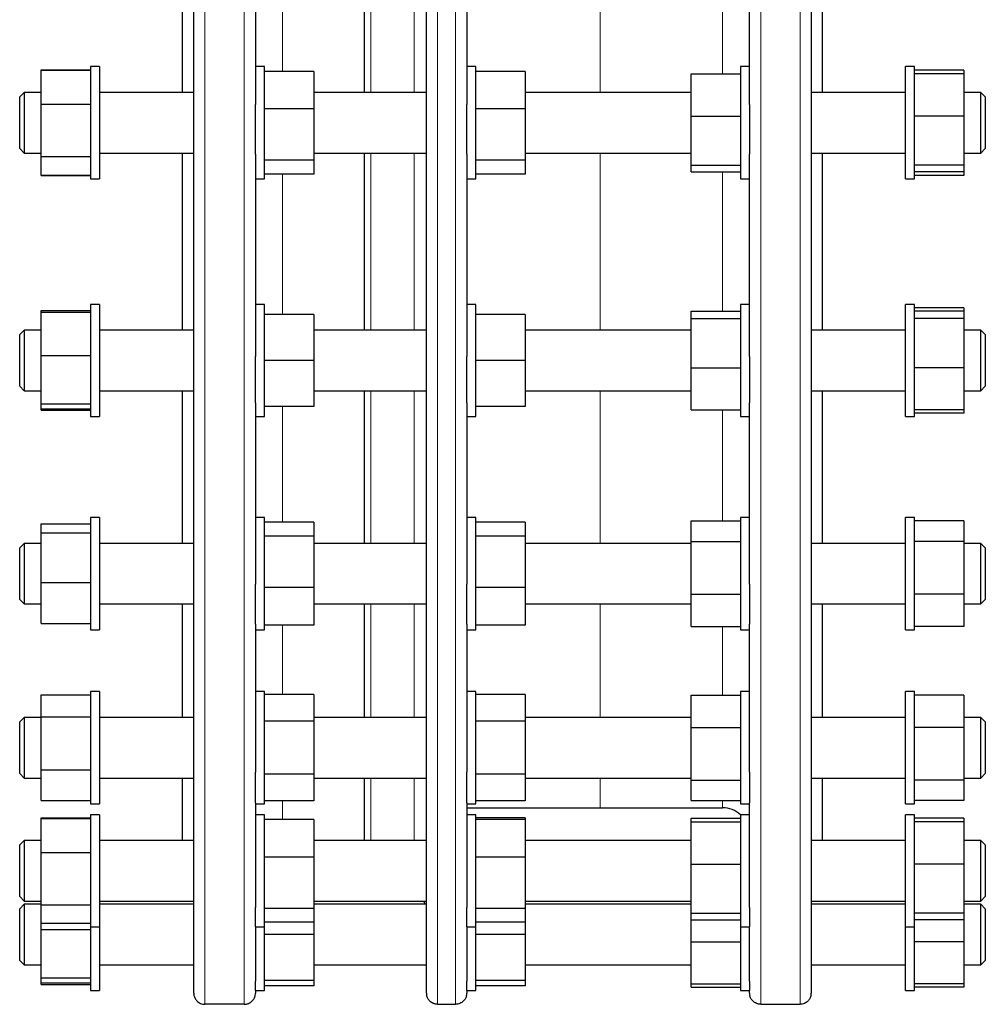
# Model space of a CAD drawing. Header units: millimetres. Extents: x 116 to 1628, y 97 to 1575.
# Tile 3 of 4: x 1198 to 1628, y 654 to 1093. Entities that reach past the tile are written whole.
import ezdxf

# ---------------------------------------------------------------- set-up
doc = ezdxf.new("R2010")
doc.units = ezdxf.units.MM

msp = doc.modelspace()

# ---------------------------------------------------------------- linework, layer by layer
at = {"color": 8, "linetype": 'Continuous', "lineweight": 18}
for p, q in [((1280.97, 1549.09), (1280.97, 654.12)), ((1298.47, 654.12), (1298.47, 1549.09)), ((1384.58, 1549.09), (1384.58, 654.12)), ((1392.58, 654.12), (1392.58, 1549.09)), ((1528.47, 1549.09), (1528.47, 654.12)), ((1545.97, 654.12), (1545.97, 1549.09)), ((1354.82, 1142.93), (1354.82, 1060.28)), ((1456.97, 1142.93), (1456.97, 1060.28)), ((1511.47, 1068.61), (1511.47, 1132.97)), ((1315.47, 1101.61), (1315.47, 1069.65)), ((1374.1, 1060.28), (1374.1, 1101.61)), ((1354.82, 1033.28), (1354.82, 954.38)), ((1374.1, 954.38), (1374.1, 1033.28)), ((1456.97, 1033.28), (1456.97, 954.38)), ((1315.47, 1023.92), (1315.47, 961.38)), ((1511.47, 962.79), (1511.47, 1024.96)), ((1354.82, 927.38), (1354.82, 859.43)), ((1374.1, 859.43), (1374.1, 927.38)), ((1456.97, 927.38), (1456.97, 859.43)), ((1315.47, 920.38), (1315.47, 868.79)), ((1511.47, 869.41), (1511.47, 918.96)), ((1354.82, 832.43), (1354.82, 781.9)), ((1374.1, 781.9), (1374.1, 832.43)), ((1456.97, 832.43), (1456.97, 781.9)), ((1315.47, 823.06), (1315.47, 792.07)), ((1511.47, 791.85), (1511.47, 822.44)), ((1354.82, 754.9), (1354.82, 727.08)), ((1374.1, 727.08), (1374.1, 754.9)), ((1456.97, 754.9), (1456.97, 741.61)), ((1315.47, 744.73), (1315.47, 736.44)), ((1511.47, 741.61), (1511.47, 744.94))]:
    msp.add_line(p, q, dxfattribs=at)
at = {"color": 7, "linetype": 'Continuous', "lineweight": 25}
for p, q in [((1275.97, 659.11), (1275.97, 1544.11)), ((1303.47, 1148.26), (1303.47, 1054.95)), ((1397.58, 1148.26), (1397.58, 1054.95)), ((1523.47, 1054.95), (1523.47, 1148.26)), ((1270.97, 1060.28), (1270.97, 1101.61)), ((1352.08, 1060.28), (1352.08, 1101.61)), ((1379.58, 659.11), (1379.58, 1101.61)), ((1550.97, 1101.61), (1550.97, 659.11)), ((1555.97, 1060.28), (1555.97, 1101.61)), ((1207.97, 1070.35), (1229.97, 1070.35)), ((1207.97, 1070.12), (1207.97, 1070.35)), ((1207.97, 1055.02), (1207.97, 1070.12)), ((1207.97, 1070.12), (1229.97, 1070.12)), ((1233.97, 1071.78), (1229.97, 1071.78)), ((1229.97, 1071.78), (1229.97, 1021.78)), ((1233.97, 1071.78), (1233.97, 1021.78)), ((1307.47, 1071.78), (1303.47, 1071.78)), ((1307.47, 1021.78), (1307.47, 1071.78)), ((1401.58, 1071.78), (1397.58, 1071.78)), ((1401.58, 1021.78), (1401.58, 1071.78)), ((1523.47, 1071.78), (1519.47, 1071.78)), ((1519.47, 1071.78), (1519.47, 1021.78)), ((1596.97, 1071.78), (1592.97, 1071.78)), ((1592.97, 1021.78), (1592.97, 1071.78)), ((1596.97, 1021.78), (1596.97, 1071.78)), ((1618.97, 1070.24), (1596.97, 1070.24)), ((1618.97, 1070.24), (1618.97, 1068.61)), ((1329.47, 1069.65), (1307.47, 1069.65)), ((1329.47, 1069.65), (1329.47, 1052.91)), ((1423.58, 1069.65), (1401.58, 1069.65)), ((1423.58, 1069.65), (1423.58, 1052.91)), ((1497.47, 1049.75), (1497.47, 1068.61)), ((1497.47, 1068.61), (1519.47, 1068.61)), ((1618.97, 1068.61), (1596.97, 1068.61)), ((1618.97, 1068.61), (1618.97, 1049.76)), ((1200.47, 1060.28), (1198.47, 1058.28)), ((1198.47, 1035.28), (1198.47, 1058.28)), ((1207.97, 1060.28), (1200.47, 1060.28)), ((1200.47, 1060.28), (1200.47, 1033.28)), ((1275.97, 1060.28), (1233.97, 1060.28)), ((1379.58, 1060.28), (1329.47, 1060.28)), ((1497.47, 1060.28), (1423.58, 1060.28)), ((1592.97, 1060.28), (1550.97, 1060.28)), ((1626.47, 1060.28), (1618.97, 1060.28)), ((1628.47, 1058.28), (1626.47, 1060.28)), ((1626.47, 1033.28), (1626.47, 1060.28)), ((1628.47, 1058.28), (1628.47, 1035.28)), ((1207.97, 1031.68), (1207.97, 1055.02)), ((1207.97, 1055.02), (1229.97, 1055.02)), ((1303.47, 1032.78), (1303.47, 1054.95)), ((1329.47, 1052.91), (1307.47, 1052.91)), ((1329.47, 1052.91), (1329.47, 1030.05)), ((1397.58, 1032.78), (1397.58, 1054.95)), ((1423.58, 1052.91), (1401.58, 1052.91)), ((1423.58, 1052.91), (1423.58, 1030.05)), ((1523.47, 1054.95), (1523.47, 1032.78)), ((1497.47, 1027.93), (1497.47, 1049.75)), ((1497.47, 1049.75), (1519.47, 1049.75)), ((1618.97, 1049.76), (1596.97, 1049.76)), ((1618.97, 1049.76), (1618.97, 1027.93)), ((1198.47, 1035.28), (1200.47, 1033.28)), ((1626.47, 1033.28), (1628.47, 1035.28)), ((1200.47, 1033.28), (1207.97, 1033.28)), ((1207.97, 1031.68), (1229.97, 1031.68)), ((1207.97, 1023.45), (1207.97, 1031.68)), ((1233.97, 1033.28), (1275.97, 1033.28)), ((1270.97, 954.38), (1270.97, 1033.28)), ((1303.47, 1032.78), (1303.47, 942.66)), ((1329.47, 1033.28), (1379.58, 1033.28)), ((1352.08, 954.38), (1352.08, 1033.28)), ((1397.58, 1032.78), (1397.58, 942.66)), ((1423.58, 1033.28), (1497.47, 1033.28)), ((1523.47, 942.66), (1523.47, 1032.78)), ((1550.97, 1033.28), (1592.97, 1033.28)), ((1555.97, 954.38), (1555.97, 1033.28)), ((1618.97, 1033.28), (1626.47, 1033.28)), ((1329.47, 1030.05), (1307.47, 1030.05)), ((1329.47, 1030.05), (1329.47, 1023.92)), ((1423.58, 1030.05), (1401.58, 1030.05)), ((1423.58, 1030.05), (1423.58, 1023.92)), ((1497.47, 1027.93), (1519.47, 1027.93)), ((1497.47, 1024.96), (1497.47, 1027.93)), ((1618.97, 1027.93), (1596.97, 1027.93)), ((1618.97, 1027.93), (1618.97, 1024.96)), ((1207.97, 1023.45), (1229.97, 1023.45)), ((1207.97, 1023.22), (1207.97, 1023.45)), ((1207.97, 1023.22), (1229.97, 1023.22)), ((1229.97, 1021.78), (1233.97, 1021.78)), ((1303.47, 1021.78), (1307.47, 1021.78)), ((1329.47, 1023.92), (1307.47, 1023.92)), ((1397.58, 1021.78), (1401.58, 1021.78)), ((1423.58, 1023.92), (1401.58, 1023.92)), ((1497.47, 1024.96), (1519.47, 1024.96)), ((1519.47, 1021.78), (1523.47, 1021.78)), ((1592.97, 1021.78), (1596.97, 1021.78)), ((1618.97, 1024.96), (1596.97, 1024.96)), ((1618.97, 1023.33), (1596.97, 1023.33)), ((1618.97, 1024.96), (1618.97, 1023.33)), ((1233.97, 965.88), (1229.97, 965.88)), ((1229.97, 965.88), (1229.97, 915.88)), ((1233.97, 965.88), (1233.97, 915.88)), ((1307.47, 965.88), (1303.47, 965.88)), ((1307.47, 915.88), (1307.47, 965.88)), ((1401.58, 965.88), (1397.58, 965.88)), ((1401.58, 915.88), (1401.58, 965.88)), ((1523.47, 965.88), (1519.47, 965.88)), ((1519.47, 965.88), (1519.47, 915.88)), ((1596.97, 965.88), (1592.97, 965.88)), ((1592.97, 915.88), (1592.97, 965.88)), ((1596.97, 915.88), (1596.97, 965.88)), ((1207.97, 963.07), (1229.97, 963.07)), ((1207.97, 962.4), (1207.97, 963.07)), ((1207.97, 943.09), (1207.97, 962.4)), ((1207.97, 962.4), (1229.97, 962.4)), ((1329.47, 961.38), (1307.47, 961.38)), ((1329.47, 961.38), (1329.47, 940.88)), ((1423.58, 961.38), (1401.58, 961.38)), ((1423.58, 961.38), (1423.58, 940.88)), ((1497.47, 962.79), (1519.47, 962.79)), ((1497.47, 959.58), (1497.47, 962.79)), ((1618.97, 964.36), (1596.97, 964.36)), ((1618.97, 962.79), (1596.97, 962.79)), ((1618.97, 964.36), (1618.97, 962.79)), ((1618.97, 962.79), (1618.97, 959.59)), ((1497.47, 937.67), (1497.47, 959.58)), ((1497.47, 959.58), (1519.47, 959.58)), ((1618.97, 959.59), (1596.97, 959.59)), ((1618.97, 959.59), (1618.97, 937.67)), ((1200.47, 954.38), (1198.47, 952.38)), ((1198.47, 929.38), (1198.47, 952.38)), ((1207.97, 954.38), (1200.47, 954.38)), ((1200.47, 954.38), (1200.47, 927.38)), ((1275.97, 954.38), (1233.97, 954.38)), ((1379.58, 954.38), (1329.47, 954.38)), ((1497.47, 954.38), (1423.58, 954.38)), ((1592.97, 954.38), (1550.97, 954.38)), ((1626.47, 954.38), (1618.97, 954.38)), ((1628.47, 952.38), (1626.47, 954.38)), ((1626.47, 927.38), (1626.47, 954.38)), ((1628.47, 952.38), (1628.47, 929.38)), ((1207.97, 921.57), (1207.97, 943.09)), ((1207.97, 943.09), (1229.97, 943.09)), ((1303.47, 921.99), (1303.47, 942.66)), ((1329.47, 940.88), (1307.47, 940.88)), ((1329.47, 940.88), (1329.47, 920.38)), ((1397.58, 921.99), (1397.58, 942.66)), ((1423.58, 940.88), (1401.58, 940.88)), ((1423.58, 940.88), (1423.58, 920.38)), ((1523.47, 942.66), (1523.47, 921.99)), ((1497.47, 937.67), (1519.47, 937.67)), ((1497.47, 918.96), (1497.47, 937.67)), ((1618.97, 937.67), (1596.97, 937.67)), ((1618.97, 937.67), (1618.97, 918.96)), ((1198.47, 929.38), (1200.47, 927.38)), ((1200.47, 927.38), (1207.97, 927.38)), ((1233.97, 927.38), (1275.97, 927.38)), ((1270.97, 859.43), (1270.97, 927.38)), ((1329.47, 927.38), (1379.58, 927.38)), ((1352.08, 859.43), (1352.08, 927.38)), ((1423.58, 927.38), (1497.47, 927.38)), ((1550.97, 927.38), (1592.97, 927.38)), ((1555.97, 859.43), (1555.97, 927.38)), ((1618.97, 927.38), (1626.47, 927.38)), ((1626.47, 927.38), (1628.47, 929.38)), ((1207.97, 921.57), (1229.97, 921.57)), ((1207.97, 919.36), (1207.97, 921.57)), ((1303.47, 921.99), (1303.47, 841.19)), ((1397.58, 921.99), (1397.58, 841.19)), ((1523.47, 841.19), (1523.47, 921.99)), ((1207.97, 919.36), (1229.97, 919.36)), ((1207.97, 918.69), (1207.97, 919.36)), ((1207.97, 918.69), (1229.97, 918.69)), ((1329.47, 920.38), (1307.47, 920.38)), ((1423.58, 920.38), (1401.58, 920.38)), ((1497.47, 918.96), (1519.47, 918.96)), ((1618.97, 918.96), (1596.97, 918.96)), ((1618.97, 917.39), (1596.97, 917.39)), ((1618.97, 918.96), (1618.97, 917.39)), ((1229.97, 915.88), (1233.97, 915.88)), ((1303.47, 915.88), (1307.47, 915.88)), ((1397.58, 915.88), (1401.58, 915.88)), ((1519.47, 915.88), (1523.47, 915.88)), ((1592.97, 915.88), (1596.97, 915.88)), ((1233.97, 870.93), (1229.97, 870.93)), ((1229.97, 870.93), (1229.97, 820.93)), ((1233.97, 870.93), (1233.97, 820.93)), ((1307.47, 870.93), (1303.47, 870.93)), ((1307.47, 820.93), (1307.47, 870.93)), ((1329.47, 868.79), (1307.47, 868.79)), ((1329.47, 868.79), (1329.47, 862.66)), ((1401.58, 870.93), (1397.58, 870.93)), ((1401.58, 820.93), (1401.58, 870.93)), ((1423.58, 868.79), (1401.58, 868.79)), ((1423.58, 868.79), (1423.58, 862.66)), ((1497.47, 869.41), (1519.47, 869.41)), ((1497.47, 860.24), (1497.47, 869.41)), ((1523.47, 870.93), (1519.47, 870.93)), ((1519.47, 870.93), (1519.47, 820.93)), ((1596.97, 870.93), (1592.97, 870.93)), ((1592.97, 820.93), (1592.97, 870.93)), ((1596.97, 820.93), (1596.97, 870.93)), ((1618.97, 869.41), (1596.97, 869.41)), ((1618.97, 869.41), (1618.97, 860.24)), ((1207.97, 868.12), (1229.97, 868.12)), ((1207.97, 864.16), (1207.97, 868.12)), ((1207.97, 841.96), (1207.97, 864.16)), ((1207.97, 864.16), (1229.97, 864.16)), ((1329.47, 862.66), (1307.47, 862.66)), ((1329.47, 862.66), (1329.47, 839.8)), ((1423.58, 862.66), (1401.58, 862.66)), ((1423.58, 862.66), (1423.58, 839.8)), ((1497.47, 860.24), (1519.47, 860.24)), ((1497.47, 836.76), (1497.47, 860.24)), ((1618.97, 860.24), (1596.97, 860.24)), ((1618.97, 860.24), (1618.97, 836.76)), ((1200.47, 859.43), (1198.47, 857.43)), ((1198.47, 834.43), (1198.47, 857.43)), ((1207.97, 859.43), (1200.47, 859.43)), ((1200.47, 859.43), (1200.47, 832.43)), ((1275.97, 859.43), (1233.97, 859.43)), ((1379.58, 859.43), (1329.47, 859.43)), ((1497.47, 859.43), (1423.58, 859.43)), ((1592.97, 859.43), (1550.97, 859.43)), ((1626.47, 859.43), (1618.97, 859.43)), ((1628.47, 857.43), (1626.47, 859.43)), ((1626.47, 832.43), (1626.47, 859.43)), ((1628.47, 857.43), (1628.47, 834.43)), ((1207.97, 841.96), (1229.97, 841.96)), ((1207.97, 823.73), (1207.97, 841.96)), ((1303.47, 823.44), (1303.47, 841.19)), ((1329.47, 839.8), (1307.47, 839.8)), ((1329.47, 839.8), (1329.47, 823.06)), ((1397.58, 823.44), (1397.58, 841.19)), ((1423.58, 839.8), (1401.58, 839.8)), ((1423.58, 839.8), (1423.58, 823.06)), ((1523.47, 841.19), (1523.47, 823.44)), ((1198.47, 834.43), (1200.47, 832.43)), ((1497.47, 822.44), (1497.47, 836.76)), ((1497.47, 836.76), (1519.47, 836.76)), ((1618.97, 836.76), (1596.97, 836.76)), ((1618.97, 836.76), (1618.97, 822.44)), ((1626.47, 832.43), (1628.47, 834.43)), ((1200.47, 832.43), (1207.97, 832.43)), ((1233.97, 832.43), (1275.97, 832.43)), ((1270.97, 781.9), (1270.97, 832.43)), ((1329.47, 832.43), (1379.58, 832.43)), ((1352.08, 781.9), (1352.08, 832.43)), ((1423.58, 832.43), (1497.47, 832.43)), ((1550.97, 832.43), (1592.97, 832.43)), ((1555.97, 781.9), (1555.97, 832.43)), ((1618.97, 832.43), (1626.47, 832.43)), ((1207.97, 823.73), (1229.97, 823.73)), ((1229.97, 820.93), (1233.97, 820.93)), ((1303.47, 823.44), (1303.47, 757.47)), ((1303.47, 820.93), (1307.47, 820.93)), ((1329.47, 823.06), (1307.47, 823.06)), ((1397.58, 823.44), (1397.58, 757.47)), ((1397.58, 820.93), (1401.58, 820.93)), ((1423.58, 823.06), (1401.58, 823.06)), ((1497.47, 822.44), (1519.47, 822.44)), ((1519.47, 820.93), (1523.47, 820.93)), ((1523.47, 757.47), (1523.47, 823.44)), ((1592.97, 820.93), (1596.97, 820.93)), ((1618.97, 822.44), (1596.97, 822.44)), ((1207.97, 791.96), (1229.97, 791.96)), ((1207.97, 782.1), (1207.97, 791.96)), ((1233.97, 793.4), (1229.97, 793.4)), ((1229.97, 793.4), (1229.97, 743.4)), ((1233.97, 793.4), (1233.97, 743.4)), ((1307.47, 793.4), (1303.47, 793.4)), ((1307.47, 743.4), (1307.47, 793.4)), ((1329.47, 792.07), (1307.47, 792.07)), ((1329.47, 792.07), (1329.47, 780.23)), ((1401.58, 793.4), (1397.58, 793.4)), ((1401.58, 743.4), (1401.58, 793.4)), ((1423.58, 792.07), (1401.58, 792.07)), ((1423.58, 792.07), (1423.58, 780.23)), ((1497.47, 777.34), (1497.47, 791.85)), ((1497.47, 791.85), (1519.47, 791.85)), ((1523.47, 793.4), (1519.47, 793.4)), ((1519.47, 793.4), (1519.47, 743.4)), ((1596.97, 793.4), (1592.97, 793.4)), ((1592.97, 793.17), (1592.97, 793.4)), ((1592.97, 743.4), (1592.97, 793.17)), ((1596.97, 793.17), (1596.97, 793.4)), ((1596.97, 743.4), (1596.97, 793.17)), ((1618.97, 791.85), (1596.97, 791.85)), ((1618.97, 791.85), (1618.97, 777.35)), ((1200.47, 781.9), (1198.47, 779.9)), ((1207.97, 781.9), (1200.47, 781.9)), ((1200.47, 781.9), (1200.47, 754.9)), ((1207.97, 782.1), (1229.97, 782.1)), ((1207.97, 758.53), (1207.97, 782.1)), ((1275.97, 781.9), (1233.97, 781.9)), ((1379.58, 781.9), (1329.47, 781.9)), ((1497.47, 781.9), (1423.58, 781.9)), ((1592.97, 781.9), (1550.97, 781.9)), ((1626.47, 781.9), (1618.97, 781.9)), ((1628.47, 779.9), (1626.47, 781.9)), ((1626.47, 754.9), (1626.47, 781.9)), ((1198.47, 756.9), (1198.47, 779.9)), ((1329.47, 780.23), (1307.47, 780.23)), ((1329.47, 780.23), (1329.47, 756.56)), ((1423.58, 780.23), (1401.58, 780.23)), ((1423.58, 780.23), (1423.58, 756.56)), ((1497.47, 777.34), (1519.47, 777.34)), ((1497.47, 753.89), (1497.47, 777.34)), ((1618.97, 777.35), (1596.97, 777.35)), ((1618.97, 777.35), (1618.97, 753.89)), ((1628.47, 779.9), (1628.47, 756.9)), ((1198.47, 756.9), (1200.47, 754.9)), ((1200.47, 754.9), (1207.97, 754.9)), ((1207.97, 758.53), (1229.97, 758.53)), ((1207.97, 744.83), (1207.97, 758.53)), ((1233.97, 754.9), (1275.97, 754.9)), ((1270.97, 727.08), (1270.97, 754.9)), ((1303.47, 743.85), (1303.47, 757.47)), ((1329.47, 756.56), (1307.47, 756.56)), ((1329.47, 756.56), (1329.47, 744.73)), ((1329.47, 754.9), (1379.58, 754.9)), ((1352.08, 727.08), (1352.08, 754.9)), ((1397.58, 743.85), (1397.58, 757.47)), ((1423.58, 756.56), (1401.58, 756.56)), ((1423.58, 756.56), (1423.58, 744.73)), ((1423.58, 754.9), (1497.47, 754.9)), ((1523.47, 757.47), (1523.47, 743.85)), ((1550.97, 754.9), (1592.97, 754.9)), ((1555.97, 727.08), (1555.97, 754.9)), ((1618.97, 754.9), (1626.47, 754.9)), ((1626.47, 754.9), (1628.47, 756.9)), ((1497.47, 753.89), (1519.47, 753.89)), ((1497.47, 744.94), (1497.47, 753.89)), ((1618.97, 753.89), (1596.97, 753.89)), ((1618.97, 753.89), (1618.97, 744.94)), ((1207.97, 744.83), (1229.97, 744.83)), ((1229.97, 743.4), (1233.97, 743.4)), ((1303.47, 743.85), (1303.47, 697.2)), ((1303.47, 743.4), (1307.47, 743.4)), ((1329.47, 744.73), (1307.47, 744.73)), ((1397.58, 743.85), (1397.58, 697.2)), ((1397.58, 743.4), (1401.58, 743.4)), ((1397.58, 741.61), (1456.97, 741.61)), ((1423.58, 744.73), (1401.58, 744.73)), ((1456.97, 741.61), (1511.47, 741.61)), ((1497.47, 744.94), (1519.47, 744.94)), ((1519.47, 743.4), (1523.47, 743.4)), ((1523.47, 697.2), (1523.47, 743.85)), ((1592.97, 743.4), (1596.97, 743.4)), ((1618.97, 744.94), (1596.97, 744.94)), ((1207.97, 737.14), (1229.97, 737.14)), ((1207.97, 736.91), (1207.97, 737.14)), ((1207.97, 721.81), (1207.97, 736.91)), ((1207.97, 736.91), (1229.97, 736.91)), ((1233.97, 738.58), (1229.97, 738.58)), ((1229.97, 738.58), (1229.97, 688.58)), ((1233.97, 738.58), (1233.97, 688.58)), ((1307.47, 738.58), (1303.47, 738.58)), ((1307.47, 688.58), (1307.47, 738.58)), ((1401.58, 738.58), (1397.58, 738.58)), ((1401.58, 688.58), (1401.58, 738.58)), ((1423.58, 737.25), (1401.58, 737.25)), ((1423.58, 737.25), (1423.58, 736.44)), ((1497.47, 737.03), (1519.47, 737.03)), ((1497.47, 735.4), (1497.47, 737.03)), ((1523.47, 738.58), (1519.47, 738.58)), ((1519.47, 738.58), (1519.47, 688.58)), ((1596.97, 738.58), (1592.97, 738.58)), ((1592.97, 736.62), (1592.97, 738.58)), ((1596.97, 736.62), (1596.97, 738.58)), ((1618.97, 737.03), (1596.97, 737.03)), ((1618.97, 737.03), (1618.97, 735.4)), ((1329.47, 736.44), (1307.47, 736.44)), ((1329.47, 736.44), (1329.47, 719.7)), ((1423.58, 736.44), (1401.58, 736.44)), ((1423.58, 736.44), (1423.58, 719.7)), ((1497.47, 735.4), (1519.47, 735.4)), ((1497.47, 716.55), (1497.47, 735.4)), ((1592.97, 688.58), (1592.97, 736.62)), ((1596.97, 688.58), (1596.97, 736.62)), ((1618.97, 735.4), (1596.97, 735.4)), ((1618.97, 735.4), (1618.97, 716.55)), ((1200.47, 727.08), (1198.47, 725.08)), ((1198.47, 702.08), (1198.47, 725.08)), ((1207.97, 727.08), (1200.47, 727.08)), ((1200.47, 727.08), (1200.47, 700.08)), ((1275.97, 727.08), (1233.97, 727.08)), ((1379.58, 727.08), (1329.47, 727.08)), ((1497.47, 727.08), (1423.58, 727.08)), ((1592.97, 727.08), (1550.97, 727.08)), ((1626.47, 727.08), (1618.97, 727.08)), ((1628.47, 725.08), (1626.47, 727.08)), ((1626.47, 700.08), (1626.47, 727.08)), ((1628.47, 725.08), (1628.47, 702.08)), ((1207.97, 721.81), (1229.97, 721.81)), ((1207.97, 698.48), (1207.97, 721.81)), ((1329.47, 719.7), (1307.47, 719.7)), ((1329.47, 719.7), (1329.47, 696.84)), ((1423.58, 719.7), (1401.58, 719.7)), ((1423.58, 719.7), (1423.58, 696.84)), ((1497.47, 716.55), (1519.47, 716.55)), ((1497.47, 694.72), (1497.47, 716.55)), ((1618.97, 716.55), (1596.97, 716.55)), ((1618.97, 716.55), (1618.97, 694.72)), ((1198.47, 702.08), (1200.47, 700.08)), ((1626.47, 700.08), (1628.47, 702.08)), ((1200.47, 698.7), (1198.47, 696.7)), ((1200.47, 700.08), (1207.97, 700.08)), ((1207.97, 698.7), (1200.47, 698.7)), ((1200.47, 698.7), (1200.47, 671.7)), ((1207.97, 698.48), (1229.97, 698.48)), ((1207.97, 690.24), (1207.97, 698.48)), ((1233.97, 700.08), (1275.97, 700.08)), ((1275.97, 698.7), (1233.97, 698.7)), ((1275.5, 700.08), (1275.97, 699.61)), ((1329.47, 700.08), (1379.58, 700.08)), ((1379.58, 698.7), (1329.47, 698.7)), ((1423.58, 700.08), (1497.47, 700.08)), ((1497.47, 698.7), (1423.58, 698.7)), ((1550.97, 699.61), (1551.44, 700.08)), ((1550.97, 700.08), (1592.97, 700.08)), ((1592.97, 698.7), (1550.97, 698.7)), ((1618.97, 700.08), (1626.47, 700.08)), ((1626.47, 698.7), (1618.97, 698.7)), ((1628.47, 696.7), (1626.47, 698.7)), ((1626.47, 671.7), (1626.47, 698.7)), ((1198.47, 673.7), (1198.47, 696.7)), ((1303.47, 688.58), (1303.47, 697.2)), ((1329.47, 696.84), (1307.47, 696.84)), ((1329.47, 696.84), (1329.47, 690.71)), ((1397.58, 688.58), (1397.58, 697.2)), ((1423.58, 696.84), (1401.58, 696.84)), ((1423.58, 696.84), (1423.58, 690.71)), ((1497.47, 694.72), (1519.47, 694.72)), ((1497.47, 691.75), (1497.47, 694.72)), ((1523.47, 697.2), (1523.47, 688.58)), ((1618.97, 694.72), (1596.97, 694.72)), ((1618.97, 694.72), (1618.97, 691.75)), ((1628.47, 696.7), (1628.47, 673.7)), ((1207.97, 690.24), (1229.97, 690.24)), ((1207.97, 687.41), (1207.97, 690.24)), ((1229.97, 688.58), (1233.97, 688.58)), ((1229.97, 688.58), (1229.97, 660.2)), ((1233.97, 688.58), (1233.97, 660.2)), ((1303.47, 688.58), (1307.47, 688.58)), ((1303.47, 688.58), (1303.47, 664.49)), ((1329.47, 690.71), (1307.47, 690.71)), ((1307.47, 660.2), (1307.47, 688.58)), ((1329.47, 690.71), (1329.47, 685.2)), ((1397.58, 688.58), (1401.58, 688.58)), ((1397.58, 688.58), (1397.58, 664.49)), ((1423.58, 690.71), (1401.58, 690.71)), ((1401.58, 660.2), (1401.58, 688.58)), ((1423.58, 690.71), (1423.58, 685.2)), ((1497.47, 691.75), (1519.47, 691.75)), ((1497.47, 681.99), (1497.47, 691.75)), ((1519.47, 688.58), (1523.47, 688.58)), ((1519.47, 688.58), (1519.47, 660.2)), ((1523.47, 664.49), (1523.47, 688.58)), ((1592.97, 688.58), (1596.97, 688.58)), ((1592.97, 660.2), (1592.97, 688.58)), ((1618.97, 691.75), (1596.97, 691.75)), ((1596.97, 660.2), (1596.97, 688.58)), ((1618.97, 691.75), (1618.97, 681.99)), ((1207.97, 687.41), (1229.97, 687.41)), ((1207.97, 665.89), (1207.97, 687.41)), ((1329.47, 685.2), (1307.47, 685.2)), ((1329.47, 685.2), (1329.47, 664.7)), ((1423.58, 685.2), (1401.58, 685.2)), ((1423.58, 685.2), (1423.58, 664.7)), ((1497.47, 663.28), (1497.47, 681.99)), ((1497.47, 681.99), (1519.47, 681.99)), ((1618.97, 681.99), (1596.97, 681.99)), ((1618.97, 681.99), (1618.97, 663.28)), ((1198.47, 673.7), (1200.47, 671.7)), ((1200.47, 671.7), (1207.97, 671.7)), ((1233.97, 671.7), (1275.97, 671.7)), ((1329.47, 671.7), (1379.58, 671.7)), ((1423.58, 671.7), (1497.47, 671.7)), ((1550.97, 671.7), (1592.97, 671.7)), ((1618.97, 671.7), (1626.47, 671.7)), ((1626.47, 671.7), (1628.47, 673.7)), ((1207.97, 665.89), (1229.97, 665.89)), ((1207.97, 663.68), (1207.97, 665.89)), ((1207.97, 663.68), (1229.97, 663.68)), ((1207.97, 663.01), (1207.97, 663.68)), ((1207.97, 663.01), (1229.97, 663.01)), ((1303.47, 660.2), (1303.47, 664.49)), ((1329.47, 664.7), (1307.47, 664.7)), ((1329.47, 662.33), (1307.47, 662.33)), ((1329.47, 664.7), (1329.47, 662.33)), ((1397.58, 660.2), (1397.58, 664.49)), ((1423.58, 664.7), (1401.58, 664.7)), ((1423.58, 662.33), (1401.58, 662.33)), ((1423.58, 664.7), (1423.58, 662.33)), ((1497.47, 663.28), (1519.47, 663.28)), ((1497.47, 661.71), (1497.47, 663.28)), ((1523.47, 664.49), (1523.47, 660.2)), ((1618.97, 663.28), (1596.97, 663.28)), ((1618.97, 663.28), (1618.97, 661.71)), ((1229.97, 660.2), (1233.97, 660.2)), ((1303.47, 660.2), (1307.47, 660.2)), ((1303.47, 660.2), (1303.47, 659.11)), ((1397.58, 660.2), (1401.58, 660.2)), ((1397.58, 660.2), (1397.58, 659.11)), ((1497.47, 661.71), (1519.47, 661.71)), ((1519.47, 660.2), (1523.47, 660.2)), ((1523.47, 659.11), (1523.47, 660.2)), ((1592.97, 660.2), (1596.97, 660.2)), ((1618.97, 661.71), (1596.97, 661.71)), ((1298.47, 654.12), (1280.97, 654.12)), ((1384.58, 654.12), (1392.58, 654.12)), ((1528.47, 654.12), (1545.97, 654.12))]:
    msp.add_line(p, q, dxfattribs=at)
for centre, radius, start, end in [((1511.47, 729.61), 12, 48.1897, 90), ((1373.58, 696.3), 6, 23.6097, 39.0558), ((1280.97, 659.11), 5, 180, 191.5669), ((1298.47, 659.11), 5, 348.4535, 0), ((1384.58, 659.11), 5, 180, 191.5669), ((1392.58, 659.11), 5, 348.4535, 0), ((1528.47, 659.11), 5, 180, 191.5669), ((1545.97, 659.11), 5, 348.4535, 0)]:
    msp.add_arc(centre, radius, start, end, dxfattribs=at)
for points, knots in [([(1276.07, 658.11), (1276.17, 657.63), (1276.33, 657.17), (1276.7, 656.5), (1276.84, 656.28), (1277.16, 655.86), (1277.34, 655.66), (1277.75, 655.28), (1277.97, 655.1), (1278.47, 654.78), (1278.74, 654.63), (1279.33, 654.39), (1279.64, 654.29), (1280.29, 654.16), (1280.63, 654.12), (1280.97, 654.12)], [0, 0, 0, 0, 0.25, 0.25, 0.375, 0.375, 0.5, 0.5, 0.625, 0.625, 0.75, 0.75, 0.875, 0.875, 1, 1, 1, 1]), ([(1298.47, 654.12), (1298.81, 654.12), (1299.15, 654.16), (1299.63, 654.26), (1299.79, 654.3), (1300.11, 654.39), (1300.26, 654.45), (1300.69, 654.63), (1300.97, 654.78), (1301.46, 655.1), (1301.69, 655.28), (1302.1, 655.66), (1302.28, 655.86), (1302.6, 656.28), (1302.74, 656.5), (1303.1, 657.16), (1303.27, 657.63), (1303.37, 658.11)], [0, 0, 0, 0, 0.125, 0.125, 0.1875, 0.1875, 0.25, 0.25, 0.375, 0.375, 0.5, 0.5, 0.625, 0.625, 0.75, 0.75, 1, 1, 1, 1]), ([(1384.58, 654.12), (1384.23, 654.12), (1383.9, 654.16), (1383.41, 654.26), (1383.25, 654.3), (1382.94, 654.39), (1382.79, 654.45), (1382.35, 654.63), (1382.08, 654.78), (1381.58, 655.1), (1381.36, 655.28), (1380.95, 655.66), (1380.77, 655.86), (1380.44, 656.28), (1380.31, 656.5), (1379.94, 657.16), (1379.78, 657.63), (1379.68, 658.11)], [0, 0, 0, 0, 0.125, 0.125, 0.1875, 0.1875, 0.25, 0.25, 0.375, 0.375, 0.5, 0.5, 0.625, 0.625, 0.75, 0.75, 1, 1, 1, 1]), ([(1397.48, 658.11), (1397.38, 657.63), (1397.21, 657.17), (1396.85, 656.5), (1396.71, 656.28), (1396.39, 655.86), (1396.21, 655.66), (1395.8, 655.28), (1395.57, 655.1), (1395.08, 654.78), (1394.81, 654.63), (1394.22, 654.39), (1393.91, 654.29), (1393.26, 654.16), (1392.92, 654.12), (1392.58, 654.12)], [0, 0, 0, 0, 0.25, 0.25, 0.375, 0.375, 0.5, 0.5, 0.625, 0.625, 0.75, 0.75, 0.875, 0.875, 1, 1, 1, 1]), ([(1528.47, 654.12), (1528.13, 654.12), (1527.79, 654.16), (1527.31, 654.26), (1527.14, 654.3), (1526.83, 654.39), (1526.68, 654.45), (1526.25, 654.63), (1525.97, 654.78), (1525.47, 655.1), (1525.25, 655.28), (1524.84, 655.66), (1524.66, 655.86), (1524.34, 656.28), (1524.2, 656.5), (1523.84, 657.16), (1523.67, 657.63), (1523.57, 658.11)], [0, 0, 0, 0, 0.125, 0.125, 0.1875, 0.1875, 0.25, 0.25, 0.375, 0.375, 0.5, 0.5, 0.625, 0.625, 0.75, 0.75, 1, 1, 1, 1]), ([(1550.87, 658.11), (1550.77, 657.63), (1550.61, 657.17), (1550.24, 656.5), (1550.1, 656.28), (1549.78, 655.86), (1549.6, 655.66), (1549.19, 655.28), (1548.96, 655.1), (1548.47, 654.78), (1548.2, 654.63), (1547.61, 654.39), (1547.3, 654.29), (1546.65, 654.16), (1546.31, 654.12), (1545.97, 654.12)], [0, 0, 0, 0, 0.25, 0.25, 0.375, 0.375, 0.5, 0.5, 0.625, 0.625, 0.75, 0.75, 0.875, 0.875, 1, 1, 1, 1])]:
    msp.add_open_spline(points, degree=3, knots=knots, dxfattribs=at)

doc.saveas('drawing.dxf')
